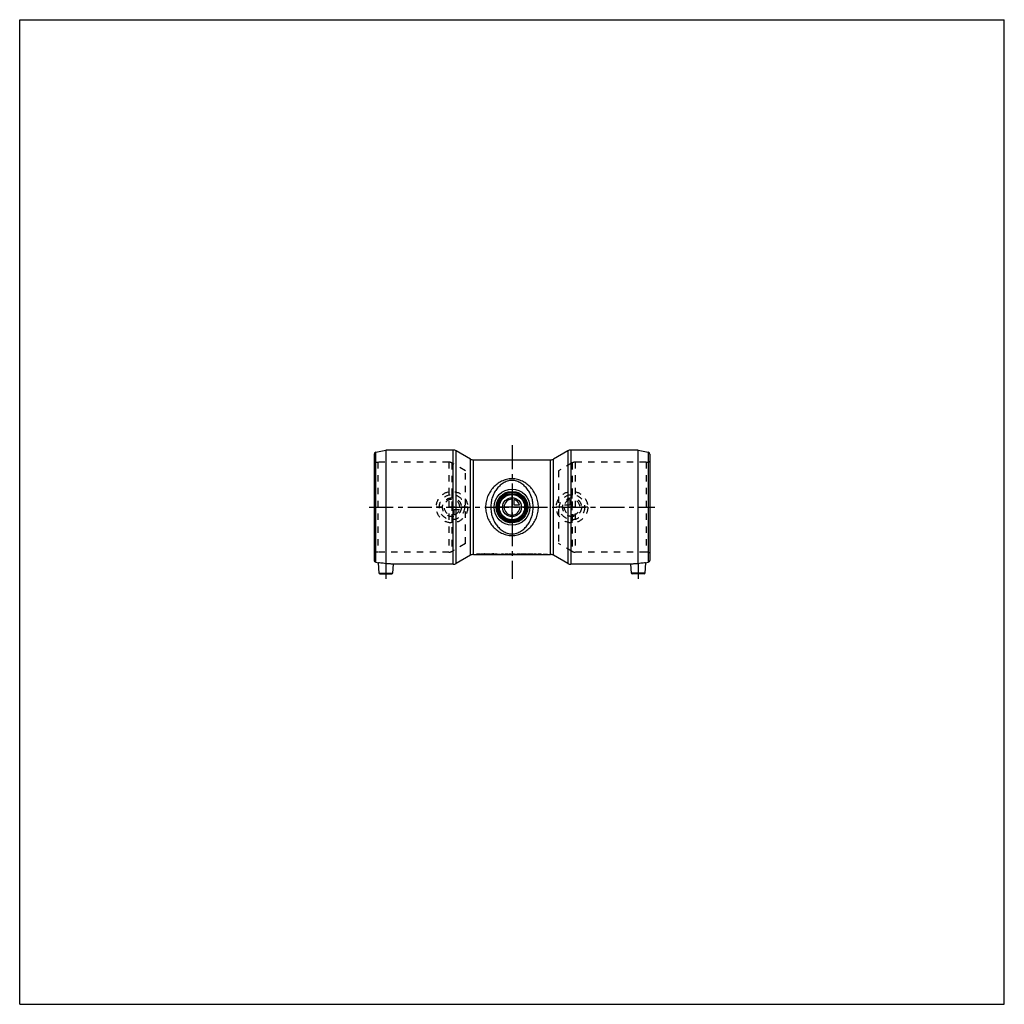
# Model space of a CAD drawing. Header units: millimetres. Extents: x 0 to 1000, y 0 to 1000.
import ezdxf

# ---------------------------------------------------------------- set-up
doc = ezdxf.new("R2010")
doc.units = ezdxf.units.MM
doc.header["$LTSCALE"] = 65.185185
doc.linetypes.add('CENTER', pattern=[0.6, 0.375, -0.075, 0.075, -0.075])
doc.linetypes.add('HIDDEN', pattern=[0.2, 0.1, -0.1])
doc.layers.get('0').update_dxf_attribs({"linetype": 'CONTINUOUS'})
for name, color, linetype in [('ACHSEN_S', 7, 'CONTINUOUS'), ('KOERPER', 7, 'CONTINUOUS'), ('KONST.EL_MIT_GEO', 7, 'CONTINUOUS'), ('KONSTR_EL', 7, 'CONTINUOUS'), ('KURVEN', 7, 'CONTINUOUS')]:
    doc.layers.add(name, color=color, linetype=linetype)

msp = doc.modelspace()

# ---------------------------------------------------------------- linework, layer by layer
at = {"color": 7, "linetype": 'Continuous'}
for p, q in [((0, 0), (0, 1000)), ((0, 1000), (1000, 1000)), ((1000, 0), (1000, 1000)), ((0, 0), (1000, 0))]:
    msp.add_line(p, q, dxfattribs=at)
at = {"layer": 'ACHSEN_S', "color": 40, "linetype": 'CENTER'}
for p, q in [((500, 567.9), (500, 432.1)), ((355, 504.9), (645, 504.9))]:
    msp.add_line(p, q, dxfattribs=at)
at = {"layer": 'KOERPER', "color": 7, "linetype": 'Continuous'}
for p, q in [((556.6, 562.1), (542.2, 553.8)), ((628, 562.9), (559.6, 562.9)), ((372, 504.9), (372, 447.4)), ((628, 447.4), (628, 504.9)), ((524.9, 456.8), (527.7, 456.8)), ((556.6, 447.7), (542.2, 456)), ((620.5, 446.9), (559.6, 446.9))]:
    msp.add_line(p, q, dxfattribs=at)
at = {"layer": 'KOERPER', "color": 8, "linetype": 'HIDDEN'}
for p, q in [((452.7, 467.9), (452.7, 541.9)), ((547.3, 541.9), (547.3, 467.9)), ((533.1, 456.8), (534.5, 456.8))]:
    msp.add_line(p, q, dxfattribs=at)
at = {"layer": 'KOERPER', "color": 40, "linetype": 'CENTER'}
for p, q in [((372, 447.4), (372, 432.1)), ((628, 447.4), (628, 432.1))]:
    msp.add_line(p, q, dxfattribs=at)
at = {"layer": 'KOERPER', "color": 7, "linetype": 'Continuous'}
for radius in [16, 15.1]:
    msp.add_circle((500, 504.9), radius, dxfattribs=at)
for centre, radius, start, end in [((371.9, 388.9), 58.5, 82.5606, 89.9435), ((628, 389.5), 57.9, 90.0171, 97.4788)]:
    msp.add_arc(centre, radius, start, end, dxfattribs=at)
at = {"layer": 'KOERPER', "color": 8, "linetype": 'HIDDEN'}
for centre, radius, start, end in [((372, 389.5), 57.9, 82.5212, 89.9829), ((628.1, 388.9), 58.5, 90.0565, 97.4394)]:
    msp.add_arc(centre, radius, start, end, dxfattribs=at)
at = {"layer": 'KOERPER', "color": 7, "linetype": 'Continuous'}
for points, knots in [([(372, 447.4), (370.2, 447.8), (367.7, 448.1), (365.2, 448.3), (364.4, 448.4)], [0, 0, 0, 0, 0.70622, 1, 1, 1, 1]), ([(635.6, 448.4), (634.8, 448.3), (632.3, 448.1), (629.8, 447.8), (628, 447.4)], [0, 0, 0, 0, 0.29379, 1, 1, 1, 1])]:
    msp.add_open_spline(points, degree=3, knots=knots, dxfattribs=at)
at = {"layer": 'KONST.EL_MIT_GEO', "color": 7, "linetype": 'Continuous'}
for radius in [18.2, 14, 13]:
    msp.add_circle((500, 504.9), radius, dxfattribs=at)
at = {"layer": 'KONST.EL_MIT_GEO', "color": 8, "linetype": 'HIDDEN'}
msp.add_circle((500, 504.9), 16, dxfattribs=at)
at = {"layer": 'KONST.EL_MIT_GEO', "color": 7, "linetype": 'Continuous'}
for points, knots in [([(526.8, 504.9), (526.8, 506.8), (526.5, 510.5), (524.9, 515.8), (522.4, 520.6), (519.1, 524.9), (515.2, 528.5), (510.7, 531.4), (505.5, 533.3), (500, 534), (494.5, 533.3), (489.3, 531.4), (484.8, 528.5), (480.9, 524.9), (477.6, 520.6), (475.1, 515.8), (473.5, 510.5), (473.2, 506.8), (473.2, 504.9)], [0, 0, 0, 0, 0.0642, 0.12766, 0.19001, 0.25137, 0.31227, 0.37354, 0.43606, 0.5, 0.56394, 0.62646, 0.68773, 0.74863, 0.80999, 0.87234, 0.9358, 1, 1, 1, 1]), ([(521.5, 504.9), (521.5, 506.6), (521.3, 509.9), (520.1, 514.6), (518.3, 519), (515.9, 523), (512.8, 526.5), (509.2, 529.4), (505.6, 531.1), (502.5, 531.9), (500, 532.1), (497.5, 531.9), (494.4, 531.1), (490.8, 529.4), (487.2, 526.5), (484.1, 523), (481.7, 519), (479.9, 514.6), (478.7, 509.9), (478.5, 506.6), (478.5, 504.9)], [0, 0, 0, 0, 0.06528, 0.12941, 0.19184, 0.2527, 0.31272, 0.37303, 0.43517, 0.46734, 0.5, 0.53266, 0.56483, 0.62696, 0.68728, 0.7473, 0.80816, 0.87059, 0.93472, 1, 1, 1, 1]), ([(473.2, 504.9), (473.2, 503.1), (473.5, 499.3), (475.1, 494), (477.6, 489.2), (480.9, 484.9), (484.8, 481.3), (489.3, 478.5), (494.5, 476.5), (500, 475.8), (505.5, 476.5), (510.7, 478.5), (515.2, 481.3), (519.1, 484.9), (522.4, 489.2), (524.9, 494), (526.5, 499.3), (526.8, 503.1), (526.8, 504.9)], [0, 0, 0, 0, 0.0642, 0.12766, 0.19001, 0.25137, 0.31227, 0.37354, 0.43606, 0.5, 0.56394, 0.62646, 0.68773, 0.74863, 0.80999, 0.87234, 0.9358, 1, 1, 1, 1]), ([(478.5, 504.9), (478.5, 503.3), (478.7, 500), (479.9, 495.2), (481.7, 490.8), (484.1, 486.8), (487.2, 483.3), (490.8, 480.4), (494.4, 478.7), (497.5, 477.9), (500, 477.7), (502.5, 477.9), (505.6, 478.7), (509.2, 480.4), (512.8, 483.3), (515.9, 486.8), (518.3, 490.8), (520.1, 495.2), (521.3, 500), (521.5, 503.3), (521.5, 504.9)], [0, 0, 0, 0, 0.06528, 0.12941, 0.19184, 0.2527, 0.31272, 0.37304, 0.43517, 0.46734, 0.5, 0.53266, 0.56483, 0.62696, 0.68728, 0.7473, 0.80816, 0.87059, 0.93472, 1, 1, 1, 1])]:
    msp.add_open_spline(points, degree=3, knots=knots, dxfattribs=at)
at = {"layer": 'KONSTR_EL', "color": 7, "linetype": 'Continuous'}
for p, q in [((361.6, 560.9), (372, 562.9)), ((361.6, 448.9), (361.6, 560.9)), ((372, 562.9), (372, 504.9)), ((440.4, 562.9), (372, 562.9)), ((440.4, 446.9), (440.4, 562.9)), ((443.4, 447.7), (443.4, 562.1)), ((457.8, 553.8), (443.4, 562.1)), ((556.6, 562.1), (556.6, 447.7)), ((559.6, 562.9), (559.6, 446.9)), ((628, 562.9), (638.4, 560.9)), ((628, 504.9), (628, 562.9)), ((638.4, 560.9), (638.4, 448.9)), ((360, 558.9), (360, 450.9)), ((457.8, 456), (457.8, 553.8)), ((460.8, 456.8), (460.8, 553)), ((460.8, 553), (539.2, 553)), ((539.2, 456.8), (539.2, 553)), ((542.2, 456), (542.2, 553.8)), ((640, 558.9), (640, 450.9)), ((457.8, 456), (443.4, 447.7)), ((460.8, 456.8), (472.4, 456.8)), ((473, 456.8), (473, 456.7)), ((473.6, 456.8), (483, 456.8)), ((483, 456.8), (488.4, 456.8)), ((483, 456.8), (483, 456.7)), ((483, 456.7), (488.4, 456.7)), ((488.4, 456.8), (489.4, 456.8)), ((488.4, 456.8), (488.4, 456.7)), ((489.4, 456.8), (492, 456.8)), ((489.4, 456.8), (489.4, 456.7)), ((489.4, 456.7), (492, 456.7)), ((492, 456.8), (492, 456.7)), ((493.8, 456.8), (497, 456.8)), ((494.8, 456.8), (494.8, 456.8)), ((497, 456.8), (499.1, 456.8)), ((497, 456.8), (497, 456.7)), ((497, 456.7), (499.1, 456.7)), ((499.1, 456.8), (502.8, 456.8)), ((499.1, 456.8), (499.1, 456.7)), ((503, 456.8), (504.9, 456.8)), ((503, 456.8), (503, 456.7)), ((503, 456.7), (504.9, 456.7)), ((504.9, 456.8), (504.9, 456.7)), ((505.1, 456.8), (508.8, 456.8)), ((508.8, 456.8), (510.9, 456.8)), ((508.8, 456.8), (508.8, 456.7)), ((508.8, 456.7), (510.9, 456.7)), ((510.9, 456.8), (515.6, 456.8)), ((510.9, 456.8), (510.9, 456.7)), ((515.6, 456.8), (521.4, 456.8)), ((515.6, 456.8), (515.6, 456.7)), ((515.6, 456.7), (521.4, 456.7)), ((521.4, 456.8), (522.4, 456.8)), ((521.4, 456.8), (521.4, 456.7)), ((522.4, 456.8), (524.5, 456.8)), ((522.4, 456.8), (522.4, 456.7)), ((522.4, 456.7), (524.5, 456.7)), ((524.5, 456.8), (524.5, 456.7)), ((527.7, 456.8), (529.7, 456.8)), ((527.7, 456.8), (527.7, 456.7)), ((527.7, 456.7), (529.7, 456.7)), ((529.7, 456.8), (532.2, 456.8)), ((529.7, 456.8), (529.7, 456.7)), ((531.6, 456.8), (531.6, 456.7)), ((531.6, 456.7), (531.6, 456.7)), ((532.2, 456.7), (532.2, 456.7)), ((535.4, 456.8), (539.2, 456.8)), ((536, 456.8), (536, 456.7)), ((361.6, 448.9), (364.4, 448.4)), ((365, 438), (364.4, 448.4)), ((379, 438), (379.5, 446.9)), ((440.4, 446.9), (379.5, 446.9)), ((620.5, 446.9), (621, 438)), ((635.6, 448.4), (635, 438)), ((635.6, 448.4), (638.4, 448.9)), ((365, 438), (379, 438)), ((365.9, 437.1), (378.1, 437.1)), ((635, 438), (621, 438)), ((634.1, 437.1), (621.9, 437.1))]:
    msp.add_line(p, q, dxfattribs=at)
at = {"layer": 'KONSTR_EL', "color": 8, "linetype": 'HIDDEN'}
for p, q in [((363.9, 550.6), (363.9, 459.2)), ((436, 550.6), (363.9, 550.6)), ((436, 550.6), (436, 459.2)), ((636.1, 550.6), (564, 550.6)), ((564, 550.6), (564, 459.2)), ((636.1, 550.6), (636.1, 459.2)), ((439, 549.8), (439, 460)), ((452.7, 541.9), (439, 549.8)), ((561, 549.8), (547.3, 541.9)), ((561, 549.8), (561, 460)), ((452.7, 467.9), (439, 460)), ((561, 460), (547.3, 467.9)), ((436, 459.2), (363.9, 459.2)), ((464, 457.5), (468, 457.5)), ((464, 457.5), (464, 457.4)), ((464, 457.4), (468, 457.4)), ((466.9, 457.4), (468, 457.4)), ((466.9, 457.4), (466.9, 457.3)), ((466.9, 457.3), (468, 457.3)), ((468, 457.3), (468, 457.5)), ((468.7, 457.5), (469.6, 457.5)), ((468.7, 457.1), (468.7, 457.5)), ((468.7, 457.4), (469.6, 457.4)), ((468.7, 457.2), (470.2, 457.2)), ((468.7, 457.1), (470.2, 457.1)), ((469.6, 457.2), (469.6, 457.5)), ((469.6, 457.4), (470.2, 457.4)), ((469.6, 457.3), (470.2, 457.3)), ((469.6, 457.3), (470.2, 457.3)), ((469.6, 457.3), (470.2, 457.3)), ((469.6, 457.2), (470.2, 457.2)), ((469.6, 457.2), (470.2, 457.2)), ((470.2, 457.2), (470.2, 457.4)), ((470.2, 457.1), (470.2, 457.3)), ((470.5, 457.5), (471.4, 457.5)), ((470.5, 457.1), (470.5, 457.5)), ((470.5, 457.4), (471.4, 457.4)), ((470.5, 457.2), (471.5, 457.2)), ((470.5, 457.1), (471.5, 457.1)), ((471.4, 457.2), (471.4, 457.5)), ((471.4, 457.3), (471.4, 457.3)), ((471.4, 457.3), (471.4, 457.2)), ((471.4, 457.2), (471.4, 457.2)), ((471.5, 457.2), (471.5, 457.1)), ((471.6, 457.3), (471.6, 457.2)), ((471.6, 457.3), (471.6, 457.2)), ((471.7, 457.3), (471.7, 457.2)), ((471.8, 457.5), (472.7, 457.5)), ((471.8, 457.5), (471.8, 457.4)), ((471.8, 457.4), (472.7, 457.4)), ((472.1, 457.4), (472.1, 457.3)), ((472.3, 457.2), (472.3, 457.1)), ((472.4, 456.7), (473.6, 456.7)), ((472.5, 457.3), (472.5, 457.2)), ((472.6, 457.3), (472.6, 457.2)), ((472.7, 457.5), (472.7, 457.4)), ((472.9, 457.5), (473.8, 457.5)), ((472.9, 457.1), (472.9, 457.5)), ((472.9, 457.4), (473.8, 457.4)), ((472.9, 457.2), (473.8, 457.2)), ((472.9, 457.1), (473.8, 457.1)), ((473, 456.8), (473, 456.8)), ((473.8, 457.1), (473.8, 457.5)), ((473.9, 457.5), (474.8, 457.5)), ((473.9, 457.5), (473.9, 457.4)), ((473.9, 457.4), (474.8, 457.4)), ((474.6, 457.2), (475.6, 457.2)), ((474.6, 457.2), (474.6, 457.1)), ((474.6, 457.1), (475.6, 457.1)), ((474.8, 457.5), (474.8, 457.4)), ((474.9, 457.5), (475.4, 457.5)), ((474.9, 457.5), (474.9, 457.4)), ((474.9, 457.4), (475.4, 457.4)), ((475, 457.4), (475.3, 457.4)), ((475, 457.4), (475, 457.3)), ((475, 457.3), (475.3, 457.3)), ((475.1, 457.3), (475.1, 457.2)), ((475.3, 457.4), (475.3, 457.3)), ((475.4, 457.5), (475.4, 457.4)), ((475.5, 457.5), (476.3, 457.5)), ((475.5, 457.5), (475.5, 457.4)), ((475.5, 457.4), (476.3, 457.4)), ((475.6, 457.2), (475.6, 457.1)), ((476.3, 457.5), (476.3, 457.4)), ((476.3, 457.3), (476.8, 457.3)), ((476.3, 457.1), (476.3, 457.3)), ((476.3, 457.2), (476.8, 457.2)), ((476.3, 457.2), (478.2, 457.2)), ((476.3, 457.1), (478.2, 457.1)), ((476.8, 457.5), (477.7, 457.5)), ((476.8, 457.2), (476.8, 457.5)), ((476.8, 457.4), (477.7, 457.4)), ((477.4, 457.1), (479.2, 457.1)), ((477.4, 457.1), (477.4, 457)), ((477.4, 457), (479.2, 457)), ((477.7, 457.2), (477.7, 457.5)), ((477.7, 457.3), (478.2, 457.3)), ((477.7, 457.2), (478.2, 457.2)), ((478.2, 457.1), (478.2, 457.3)), ((478.4, 457.5), (480, 457.5)), ((478.4, 457.1), (478.4, 457.5)), ((478.4, 457.4), (480, 457.4)), ((478.4, 457.2), (480, 457.2)), ((478.4, 457.1), (480, 457.1)), ((479.2, 457.1), (479.2, 457)), ((479.3, 457.4), (479.9, 457.4)), ((479.3, 457.4), (480, 457.4)), ((479.3, 457.2), (479.3, 457.4)), ((479.3, 457.3), (480, 457.3)), ((479.3, 457.3), (479.9, 457.3)), ((479.3, 457.3), (479.9, 457.3)), ((479.3, 457.3), (480, 457.3)), ((479.3, 457.2), (480, 457.2)), ((479.3, 457.2), (479.9, 457.2)), ((479.9, 457.2), (479.9, 457.4)), ((480, 457.3), (480, 457.5)), ((480, 457.1), (480, 457.3)), ((480.2, 457.3), (480.2, 457.3)), ((480.3, 457.4), (480.3, 457.3)), ((480.5, 457.2), (480.5, 457.1)), ((480.6, 457.5), (480.6, 457.4)), ((481, 457.5), (481, 457.4)), ((481.1, 457.4), (481.1, 457.3)), ((481.2, 457.4), (481.2, 457.3)), ((481.2, 457.3), (481.2, 457.2)), ((481.4, 457.6), (481.4, 457.5)), ((481.4, 457.2), (481.4, 457.1)), ((481.6, 457.4), (481.6, 457.4)), ((481.6, 457.3), (481.6, 457.2)), ((481.7, 457.5), (481.7, 457.4)), ((481.7, 457.2), (481.7, 457.1)), ((481.8, 457.4), (481.8, 457.3)), ((481.8, 457.3), (481.8, 457.2)), ((481.9, 457.3), (481.9, 457.5)), ((481.9, 457.1), (481.9, 457.3)), ((483, 457.5), (485, 457.5)), ((483, 456.8), (483, 457.5)), ((483, 457.4), (485, 457.4)), ((483, 456.7), (488.4, 456.7)), ((483, 456.7), (483, 456.7)), ((485, 457), (485, 457.5)), ((485, 457.1), (488.1, 457.1)), ((485, 457), (488.1, 457)), ((485, 456.9), (488.1, 456.9)), ((485, 456.7), (485, 456.9)), ((485, 456.8), (488.1, 456.8)), ((485, 456.8), (488.4, 456.8)), ((485, 456.7), (488.4, 456.7)), ((488.1, 456.8), (488.1, 457.1)), ((488.4, 456.8), (488.4, 456.8)), ((488.4, 456.7), (488.4, 456.7)), ((489.4, 457.5), (491.5, 457.5)), ((489.4, 456.8), (489.4, 457.5)), ((489.4, 457.4), (491.5, 457.4)), ((489.4, 456.7), (493.8, 456.7)), ((489.4, 456.7), (489.4, 456.7)), ((491.5, 457), (491.5, 457.5)), ((491.5, 457.1), (492.1, 457.1)), ((491.5, 457), (492.1, 457)), ((491.5, 456.9), (492, 456.9)), ((491.5, 456.7), (491.5, 456.9)), ((491.5, 456.8), (492, 456.8)), ((491.5, 456.8), (492, 456.8)), ((491.5, 456.7), (492, 456.7)), ((492, 456.9), (492, 456.8)), ((492.1, 457.1), (492.1, 457)), ((492.7, 456.9), (492.7, 456.8)), ((493.8, 457.5), (496, 457.5)), ((493.8, 457.5), (493.8, 457.4)), ((493.8, 457.4), (496, 457.4)), ((494, 457), (494, 456.9)), ((494.8, 456.9), (494.8, 456.8)), ((496, 457.5), (496, 457.4)), ((497, 457.5), (499.1, 457.5)), ((497, 456.8), (497, 457.5)), ((497, 457.4), (499.1, 457.4)), ((497, 456.7), (499.1, 456.7)), ((497, 456.7), (497, 456.7)), ((499.1, 456.8), (499.1, 457.5)), ((499.1, 456.7), (499.1, 456.7)), ((500.1, 457.5), (502.2, 457.5)), ((500.1, 457.5), (500.1, 457.4)), ((500.1, 457.4), (502.2, 457.4)), ((502.2, 457.5), (502.2, 457.4)), ((502.7, 457.3), (505.2, 457.3)), ((502.7, 457.3), (502.7, 457.2)), ((502.7, 457.2), (505.2, 457.2)), ((502.8, 456.7), (505.1, 456.7)), ((503.4, 457.1), (504.6, 457.1)), ((503.4, 457.1), (503.4, 457)), ((503.4, 457), (504.6, 457)), ((504, 456.9), (504, 456.8)), ((504.6, 457.1), (504.6, 457)), ((505.2, 457.3), (505.2, 457.2)), ((505.7, 457.5), (507.8, 457.5)), ((505.7, 457.5), (505.7, 457.4)), ((505.7, 457.4), (507.8, 457.4)), ((507.8, 457.5), (507.8, 457.4)), ((508.8, 457.5), (514.6, 457.5)), ((508.8, 456.8), (508.8, 457.5)), ((508.8, 457.4), (514.6, 457.4)), ((508.8, 456.7), (510.9, 456.7)), ((508.8, 456.7), (508.8, 456.7)), ((510.9, 457.2), (514.6, 457.2)), ((510.9, 456.8), (510.9, 457.2)), ((510.9, 457.1), (514.6, 457.1)), ((510.9, 456.7), (510.9, 456.7)), ((514.6, 457.1), (514.6, 457.5)), ((515.6, 457.5), (521.4, 457.5)), ((515.6, 456.8), (515.6, 457.5)), ((515.6, 457.4), (521.4, 457.4)), ((515.6, 456.7), (521.4, 456.7)), ((515.6, 456.7), (515.6, 456.7)), ((517.7, 457.2), (521.4, 457.2)), ((517.7, 457), (517.7, 457.2)), ((517.7, 457.1), (521.1, 457.1)), ((517.7, 457.1), (521.4, 457.1)), ((517.7, 457), (521.1, 457)), ((517.7, 456.9), (521.1, 456.9)), ((517.7, 456.7), (517.7, 456.9)), ((517.7, 456.8), (521.1, 456.8)), ((517.7, 456.8), (521.4, 456.8)), ((517.7, 456.7), (521.4, 456.7)), ((521.1, 456.8), (521.1, 457.1)), ((521.4, 457.1), (521.4, 457.5)), ((521.4, 456.8), (521.4, 456.8)), ((521.4, 456.7), (521.4, 456.7)), ((522.4, 457.5), (524.5, 457.5)), ((522.4, 456.8), (522.4, 457.5)), ((522.4, 457.4), (524.5, 457.4)), ((522.4, 456.7), (524.9, 456.7)), ((522.4, 456.7), (522.4, 456.7)), ((524.5, 456.8), (524.5, 457.5)), ((527.7, 457.5), (529.7, 457.5)), ((527.7, 457.5), (527.7, 457.4)), ((527.7, 457.4), (529.7, 457.4)), ((527.7, 456.8), (527.7, 457)), ((527.7, 456.7), (529.7, 456.7)), ((527.7, 456.7), (527.7, 456.7)), ((529.7, 456.8), (529.7, 457.5)), ((529.7, 456.7), (529.7, 456.7)), ((531.6, 456.8), (531.6, 456.8)), ((532.1, 456.8), (532.1, 456.7)), ((532.1, 456.7), (532.1, 456.7)), ((532.2, 456.7), (535.3, 456.7)), ((533.1, 456.8), (534.5, 456.8)), ((533.3, 456.9), (533.6, 456.9)), ((533.3, 456.7), (533.3, 456.9)), ((533.3, 456.8), (533.6, 456.8)), ((533.6, 456.7), (533.6, 456.9)), ((533.6, 456.8), (533.8, 456.8)), ((533.6, 456.8), (533.8, 456.8)), ((533.6, 456.8), (533.8, 456.8)), ((533.6, 456.7), (533.8, 456.7)), ((533.6, 456.7), (533.8, 456.7)), ((533.6, 456.7), (533.8, 456.7)), ((533.8, 456.8), (533.8, 456.7)), ((534, 456.9), (534.4, 456.9)), ((534, 456.9), (534, 456.8)), ((534, 456.8), (534.4, 456.8)), ((534, 456.8), (534, 456.7)), ((534.1, 456.8), (534.1, 456.7)), ((534.3, 456.8), (534.3, 456.7)), ((534.4, 456.8), (534.3, 456.8)), ((534.3, 456.8), (534.3, 456.8)), ((534.4, 456.9), (534.4, 456.8)), ((535.5, 456.8), (535.5, 456.7)), ((536, 456.8), (536, 456.8)), ((636.1, 459.2), (564, 459.2))]:
    msp.add_line(p, q, dxfattribs=at)
at = {"layer": 'KONSTR_EL', "color": 7, "linetype": 'Continuous'}
for centre, radius, start, end in [((362, 558.9), 2, 101, 180), ((440.4, 556.9), 6, 60, 90), ((559.6, 556.9), 6, 90, 120), ((638, 558.9), 2, 0, 79), ((460.8, 559), 6, 240, 270), ((539.2, 559), 6, 270, 300), ((362, 450.9), 2, 180, 259), ((460.8, 450.8), 6, 90, 120), ((533.8, 289.9), 167, 89.8043, 90.1959), ((533.8, 288.8), 167.9, 89.8501, 90.1501), ((535.3, 496.9), 40.2, 269.996, 270.1323), ((539.2, 450.8), 6, 60, 90), ((638, 450.9), 2, 281, 360), ((440.4, 452.9), 6, 270, 300), ((559.6, 452.9), 6, 240, 270), ((365.9, 438.1), 1, 183, 270), ((378.1, 438.1), 1, 270, 357), ((621.9, 438.1), 1, 183, 270), ((634.1, 438.1), 1, 270, 357)]:
    msp.add_arc(centre, radius, start, end, dxfattribs=at)
at = {"layer": 'KONSTR_EL', "color": 8, "linetype": 'HIDDEN'}
for centre, radius, start, end in [((363.9, 560.6), 10, 247.2943, 270), ((436, 544.6), 6, 60, 90), ((564, 544.6), 6, 90, 120), ((636.1, 560.6), 10, 270, 292.7057), ((363.9, 449.2), 10, 90, 112.7057), ((436, 465.2), 6, 270, 300), ((481.4, 449.3), 8.22, 88.2542, 89.9352), ((481.4, 449.2), 8.22, 88.2542, 89.9352), ((481.4, 473.3), 16.1, 270.0097, 270.952), ((481.4, 473.2), 16.1, 270.0097, 270.9528), ((481.6, 452.8), 4.64, 87.8834, 90.0381), ((481.6, 452.7), 4.64, 87.8831, 90.0382), ((481.6, 462.4), 5.19, 270.0705, 271.802), ((481.6, 462.3), 5.19, 270.0705, 271.8031), ((481.4, 474.1), 17, 270.9295, 271.796), ((481.4, 474), 16.9, 270.9302, 271.7975), ((481.6, 463.7), 6.45, 271.7055, 273.1662), ((481.6, 463.6), 6.44, 271.7065, 273.1679), ((533.8, 432.5), 24.3, 89.7437, 91.2942), ((533.8, 451.8), 4.91, 89.0499, 90.0397), ((533.8, 507.1), 50.4, 269.9935, 270.2817), ((533.8, 432.2), 24.6, 89.6082, 89.7457), ((533.8, 432.8), 24, 88.9656, 89.6108), ((533.8, 433.6), 23.3, 88.7912, 88.9632), ((534.6, 449.7), 7.05, 84.934, 85.943), ((534.8, 452), 4.78, 84.2964, 84.9286), ((564, 465.2), 6, 240, 270), ((636.1, 449.2), 10, 67.2943, 90)]:
    msp.add_arc(centre, radius, start, end, dxfattribs=at)
for centre, major_axis, ratio, start_param, end_param in [((464, 504.9), (36.8, -36.8), 0.8391, -0.87266, -0.69813), ((464, 504.9), (36.9, -36.9), 0.8391, -0.87266, -0.76194), ((465.8, 504.9), (36.8, -36.8), 0.8391, -0.84936, -0.72193), ((465.8, 504.9), (36.9, -36.9), 0.8391, -0.84941, -0.72225), ((471.8, 504.9), (4.4, 48.1), 0.42158, -2.94777, -2.92865), ((471.8, 504.9), (4.4, 48.2), 0.42158, -2.94773, -2.92865), ((472.7, 504.9), (7.4, 47.9), 0.57312, -2.9009, -2.87899), ((472.7, 504.9), (7.4, 48), 0.57312, -2.90085, -2.87899), ((480.2, 504.9), (36.8, 36.8), 0.8391, -2.41966, -2.32665), ((480.2, 504.9), (36.9, 36.9), 0.8391, -2.41935, -2.32653), ((482, 504.9), (36.8, 36.8), 0.8391, -2.44346, -2.32665), ((473.9, 504.9), (-2.6, 48.1), 0.28488, -3.33175, -3.28231), ((473.9, 504.9), (-2.6, 48.2), 0.28488, -3.33175, -3.28241), ((474.8, 504.9), (-1.7, 48.1), 0.18771, -3.32257, -3.3153), ((474.8, 504.9), (-1.7, 48.2), 0.18771, -3.32257, -3.31531), ((474.8, 504.9), (-1.7, 48.1), 0.1925, -3.30566, -3.28734), ((474.8, 504.9), (-1.7, 48.2), 0.1925, -3.30569, -3.28741), ((475.5, 504.9), (1.7, 48.1), 0.1973, -2.99549, -2.97717), ((475.5, 504.9), (1.7, 48.2), 0.1973, -2.99542, -2.97714), ((475.5, 504.9), (1.7, 48.1), 0.18771, -2.96789, -2.96061), ((475.5, 504.9), (1.7, 48.2), 0.18771, -2.96787, -2.96061), ((476.3, 504.9), (2.6, 48.1), 0.284, -3.00098, -2.95155), ((476.3, 504.9), (2.6, 48.2), 0.284, -3.00088, -2.95155), ((482, 504.9), (36.9, 36.9), 0.8391, -2.37908, -2.32653), ((493.8, 504.9), (4.9, 48), 0.45545, -2.9929, -2.92046), ((493.8, 504.9), (4.9, 48.1), 0.45545, -2.99275, -2.92046), ((496, 504.9), (4.9, 48), 0.45545, -3.01052, -2.92046), ((496, 504.9), (4.9, 48.1), 0.45545, -3.01033, -2.92046), ((500.1, 504.9), (-3, 48.1), 0.31885, -3.33616, -3.16162), ((500.1, 504.9), (-3, 48.2), 0.31885, -3.33616, -3.22544), ((502.2, 504.9), (-3, 48.1), 0.31885, -3.33616, -3.30614), ((502.2, 504.9), (-3, 48.2), 0.31885, -3.33616, -3.30621), ((502.2, 504.9), (-3, 48.1), 0.31885, -3.26372, -3.22564), ((502.2, 504.9), (-3, 48.2), 0.31885, -3.26387, -3.22587), ((505.7, 504.9), (3, 48.1), 0.31885, -3.05755, -3.01946), ((505.7, 504.9), (3, 48.2), 0.31885, -3.05732, -3.01931), ((507.8, 504.9), (3, 48.1), 0.31885, 3.16162, 3.33616), ((505.7, 504.9), (3, 48.1), 0.31885, -2.97704, -2.94703), ((505.7, 504.9), (3, 48.2), 0.31885, -2.97698, -2.94703), ((507.8, 504.9), (3, 48.2), 0.31885, 3.22544, 3.33616), ((527.7, 504.9), (8.3, 47.8), 0.60406, -2.97048, -2.86311), ((527.7, 504.9), (8.3, 47.9), 0.60406, -2.97026, -2.86311), ((530.1, 504.9), (8.3, 47.8), 0.60406, 3.24554, 3.34004), ((530.1, 504.9), (8.3, 47.9), 0.60406, 3.30988, 3.34021), ((535.3, 504.9), (1.9, 48.1), 0.21799, -3.09637, -3.07502), ((535.3, 504.9), (1.9, 48.2), 0.21799, -3.09608, -3.07477), ((535.6, 504.9), (1.9, 48.1), 0.21799, -3.09879, -3.07502), ((535.6, 504.9), (1.9, 48.2), 0.21799, 3.18469, 3.20841)]:
    msp.add_ellipse(centre, major_axis=major_axis, ratio=ratio, start_param=start_param, end_param=end_param, dxfattribs=at)
at = {"layer": 'KONSTR_EL', "color": 7, "linetype": 'Continuous'}
for centre, major_axis, ratio, start_param, end_param in [((464, 504.9), (36.9, -36.9), 0.8391, 5.52125, 5.59835), ((464, 504.9), (36.8, -36.8), 0.8391, -0.69813, -0.68445), ((482, 504.9), (36.8, 36.8), 0.8391, -2.45715, -2.44346), ((482, 504.9), (36.9, 36.9), 0.8391, -2.45675, -2.37908), ((500.1, 504.9), (-3, 48.2), 0.31885, 3.05774, 3.13485), ((500.1, 504.9), (-3, 48.1), 0.31885, -3.16162, -3.14794), ((507.8, 504.9), (3, 48.2), 0.31885, -3.13485, -3.05774), ((507.8, 504.9), (3, 48.1), 0.31885, -3.13525, -3.12156), ((530.1, 504.9), (8.3, 47.8), 0.60406, -3.05133, -3.03764), ((530.1, 504.9), (8.3, 47.9), 0.60406, -3.05094, -2.97331)]:
    msp.add_ellipse(centre, major_axis=major_axis, ratio=ratio, start_param=start_param, end_param=end_param, dxfattribs=at)
at = {"layer": 'KONSTR_EL', "color": 8, "linetype": 'HIDDEN'}
for points, knots in [([(471.6, 457.3), (471.6, 457.3), (471.5, 457.3), (471.5, 457.3), (471.4, 457.3)], [0, 0, 0, 0, 0.22096, 1, 1, 1, 1]), ([(471.4, 457.3), (471.4, 457.3), (471.5, 457.3), (471.6, 457.3), (471.6, 457.3)], [0, 0, 0, 0, 0.26291, 1, 1, 1, 1]), ([(471.6, 457.2), (471.6, 457.2), (471.5, 457.2), (471.5, 457.2), (471.4, 457.2)], [0, 0, 0, 0, 0.22099, 1, 1, 1, 1]), ([(471.4, 457.2), (471.4, 457.2), (471.5, 457.2), (471.6, 457.2), (471.6, 457.2)], [0, 0, 0, 0, 0.26291, 1, 1, 1, 1]), ([(471.5, 457.2), (471.6, 457.2), (471.8, 457.2), (472.1, 457.2), (472.3, 457.2)], [0, 0, 0, 0, 0.26049, 1, 1, 1, 1]), ([(471.5, 457.1), (471.6, 457.1), (471.8, 457.1), (472.1, 457.1), (472.3, 457.1)], [0, 0, 0, 0, 0.26049, 1, 1, 1, 1]), ([(471.7, 457.3), (471.7, 457.3), (471.7, 457.3), (471.6, 457.3), (471.6, 457.3)], [0, 0, 0, 0, 0.26633, 1, 1, 1, 1]), ([(471.6, 457.3), (471.6, 457.3), (471.7, 457.3), (471.7, 457.3), (471.7, 457.3)], [0, 0, 0, 0, 0.73715, 1, 1, 1, 1]), ([(471.7, 457.2), (471.7, 457.2), (471.7, 457.2), (471.6, 457.2), (471.6, 457.2)], [0, 0, 0, 0, 0.26634, 1, 1, 1, 1]), ([(471.6, 457.2), (471.6, 457.2), (471.7, 457.2), (471.7, 457.2), (471.7, 457.2)], [0, 0, 0, 0, 0.73711, 1, 1, 1, 1]), ([(472.5, 457.3), (472.4, 457.3), (472.3, 457.4), (472.2, 457.4), (472.1, 457.4)], [0, 0, 0, 0, 0.21747, 1, 1, 1, 1]), ([(472.5, 457.2), (472.4, 457.2), (472.3, 457.3), (472.2, 457.3), (472.1, 457.3)], [0, 0, 0, 0, 0.21747, 1, 1, 1, 1]), ([(472.3, 457.2), (472.3, 457.2), (472.4, 457.2), (472.5, 457.2), (472.6, 457.3), (472.6, 457.3), (472.6, 457.3)], [0, 0, 0, 0, 0.39772, 0.71097, 0.90874, 1, 1, 1, 1]), ([(472.3, 457.1), (472.3, 457.1), (472.4, 457.1), (472.5, 457.1), (472.6, 457.2), (472.6, 457.2), (472.6, 457.2)], [0, 0, 0, 0, 0.39771, 0.71095, 0.90871, 1, 1, 1, 1]), ([(472.6, 457.3), (472.6, 457.3), (472.5, 457.3), (472.5, 457.3), (472.5, 457.3)], [0, 0, 0, 0, 0.28989, 1, 1, 1, 1]), ([(472.6, 457.2), (472.6, 457.2), (472.5, 457.2), (472.5, 457.2), (472.5, 457.2)], [0, 0, 0, 0, 0.28992, 1, 1, 1, 1]), ([(480.3, 457.4), (480.2, 457.4), (480.2, 457.4), (480.2, 457.4), (480.2, 457.3)], [0, 0, 0, 0, 0.38447, 1, 1, 1, 1]), ([(480.2, 457.3), (480.2, 457.3), (480.2, 457.3), (480.3, 457.3), (480.4, 457.2), (480.5, 457.2), (480.5, 457.2)], [0, 0, 0, 0, 0.10446, 0.28978, 0.5896, 1, 1, 1, 1]), ([(480.3, 457.3), (480.2, 457.3), (480.2, 457.3), (480.2, 457.3), (480.2, 457.3)], [0, 0, 0, 0, 0.38444, 1, 1, 1, 1]), ([(480.2, 457.3), (480.2, 457.2), (480.2, 457.2), (480.3, 457.2), (480.4, 457.1), (480.5, 457.1), (480.5, 457.1)], [0, 0, 0, 0, 0.10448, 0.28981, 0.58962, 1, 1, 1, 1]), ([(480.6, 457.5), (480.5, 457.5), (480.4, 457.5), (480.3, 457.5), (480.3, 457.4)], [0, 0, 0, 0, 0.57536, 1, 1, 1, 1]), ([(480.6, 457.4), (480.5, 457.4), (480.4, 457.4), (480.3, 457.4), (480.3, 457.3)], [0, 0, 0, 0, 0.57535, 1, 1, 1, 1]), ([(480.5, 457.2), (480.6, 457.2), (480.9, 457.2), (481.2, 457.2), (481.4, 457.2)], [0, 0, 0, 0, 0.21649, 1, 1, 1, 1]), ([(480.5, 457.1), (480.6, 457.1), (480.9, 457.1), (481.2, 457.1), (481.4, 457.1)], [0, 0, 0, 0, 0.21649, 1, 1, 1, 1]), ([(481, 457.5), (480.9, 457.5), (480.8, 457.5), (480.7, 457.5), (480.6, 457.5)], [0, 0, 0, 0, 0.26539, 1, 1, 1, 1]), ([(481, 457.4), (480.9, 457.4), (480.8, 457.4), (480.7, 457.4), (480.6, 457.4)], [0, 0, 0, 0, 0.26539, 1, 1, 1, 1]), ([(481.4, 457.6), (481.4, 457.6), (481.2, 457.6), (481.1, 457.5), (481, 457.5)], [0, 0, 0, 0, 0.25956, 1, 1, 1, 1]), ([(481.4, 457.5), (481.4, 457.5), (481.2, 457.5), (481.1, 457.4), (481, 457.4)], [0, 0, 0, 0, 0.25956, 1, 1, 1, 1]), ([(481.1, 457.4), (481.1, 457.4), (481.1, 457.4), (481.2, 457.4), (481.2, 457.4), (481.2, 457.4)], [0, 0, 0, 0, 0.29048, 0.57183, 1, 1, 1, 1]), ([(481.2, 457.3), (481.2, 457.3), (481.2, 457.3), (481.1, 457.3), (481.1, 457.3), (481.1, 457.4)], [0, 0, 0, 0, 0.43206, 0.71116, 1, 1, 1, 1]), ([(481.2, 457.2), (481.2, 457.2), (481.2, 457.2), (481.1, 457.2), (481.1, 457.2), (481.1, 457.3)], [0, 0, 0, 0, 0.43202, 0.71111, 1, 1, 1, 1]), ([(481.1, 457.3), (481.1, 457.3), (481.1, 457.3), (481.2, 457.3), (481.2, 457.3), (481.2, 457.3)], [0, 0, 0, 0, 0.29052, 0.57185, 1, 1, 1, 1]), ([(481.2, 457.4), (481.2, 457.4), (481.4, 457.4), (481.5, 457.4), (481.6, 457.4)], [0, 0, 0, 0, 0.20455, 1, 1, 1, 1]), ([(481.2, 457.3), (481.2, 457.3), (481.4, 457.3), (481.5, 457.4), (481.6, 457.4)], [0, 0, 0, 0, 0.20455, 1, 1, 1, 1]), ([(481.6, 457.3), (481.6, 457.3), (481.4, 457.3), (481.3, 457.3), (481.2, 457.3)], [0, 0, 0, 0, 0.27907, 1, 1, 1, 1]), ([(481.6, 457.2), (481.6, 457.2), (481.4, 457.2), (481.3, 457.2), (481.2, 457.2)], [0, 0, 0, 0, 0.27907, 1, 1, 1, 1]), ([(481.9, 457.5), (481.9, 457.5), (481.8, 457.5), (481.7, 457.5), (481.7, 457.5)], [0, 0, 0, 0, 0.25472, 1, 1, 1, 1]), ([(481.9, 457.4), (481.9, 457.4), (481.8, 457.4), (481.7, 457.4), (481.7, 457.4)], [0, 0, 0, 0, 0.25472, 1, 1, 1, 1]), ([(481.8, 457.4), (481.8, 457.4), (481.9, 457.4), (481.9, 457.4), (481.9, 457.4)], [0, 0, 0, 0, 0.75767, 1, 1, 1, 1]), ([(481.8, 457.3), (481.8, 457.3), (481.9, 457.3), (481.9, 457.3), (481.9, 457.3)], [0, 0, 0, 0, 0.75767, 1, 1, 1, 1]), ([(492.7, 456.9), (492.7, 456.9), (492.7, 456.9), (492.7, 456.9), (492.7, 456.8), (492.6, 456.8), (492.5, 456.8), (492.4, 456.8), (492.2, 456.8), (492.1, 456.8), (492, 456.8)], [0, 0, 0, 0, 0.0064, 0.02123, 0.07804, 0.16985, 0.29347, 0.44441, 0.61698, 1, 1, 1, 1]), ([(492, 456.9), (492.1, 456.9), (492.2, 456.9), (492.4, 456.9), (492.5, 456.9), (492.6, 456.9), (492.7, 456.9), (492.7, 456.9), (492.7, 456.9), (492.7, 456.9), (492.7, 456.9)], [0, 0, 0, 0, 0.38241, 0.55488, 0.70587, 0.82963, 0.9216, 0.97859, 0.99351, 1, 1, 1, 1]), ([(492.7, 456.8), (492.7, 456.8), (492.7, 456.8), (492.7, 456.8), (492.7, 456.7), (492.6, 456.7), (492.5, 456.7), (492.4, 456.7), (492.2, 456.7), (492.1, 456.7), (492, 456.7)], [0, 0, 0, 0, 0.00642, 0.02126, 0.07807, 0.16988, 0.2935, 0.44444, 0.617, 1, 1, 1, 1]), ([(492, 456.8), (492.1, 456.8), (492.2, 456.8), (492.4, 456.8), (492.5, 456.8), (492.6, 456.8), (492.7, 456.8), (492.7, 456.8), (492.7, 456.8), (492.7, 456.8), (492.7, 456.8)], [0, 0, 0, 0, 0.38239, 0.55485, 0.70583, 0.82959, 0.92156, 0.97856, 0.9935, 1, 1, 1, 1]), ([(493.8, 456.8), (493.9, 456.8), (494.1, 456.8), (494.4, 456.8), (494.5, 456.8), (494.6, 456.8), (494.7, 456.8), (494.7, 456.8), (494.8, 456.9), (494.8, 456.9)], [0, 0, 0, 0, 0.4195, 0.5907, 0.73359, 0.84664, 0.92869, 0.97919, 1, 1, 1, 1]), ([(494.8, 456.9), (494.8, 456.9), (494.8, 456.9), (494.7, 456.9), (494.7, 456.9), (494.6, 456.9), (494.5, 456.9), (494.3, 457), (494.1, 457), (494, 457)], [0, 0, 0, 0, 0.02256, 0.07359, 0.15528, 0.26748, 0.40935, 0.57976, 1, 1, 1, 1]), ([(494.8, 456.8), (494.8, 456.8), (494.8, 456.8), (494.7, 456.8), (494.7, 456.8), (494.6, 456.8), (494.5, 456.8), (494.3, 456.9), (494.1, 456.9), (494, 456.9)], [0, 0, 0, 0, 0.02261, 0.07367, 0.15537, 0.26757, 0.40942, 0.57981, 1, 1, 1, 1]), ([(536, 456.8), (536, 456.8), (536, 456.8), (536, 456.9), (535.9, 456.9), (535.8, 456.9), (535.7, 456.9), (535.6, 456.9), (535.3, 456.9), (535, 456.9), (534.6, 457), (534.2, 457), (533.8, 457), (533.4, 457), (533, 457), (532.6, 456.9), (532.2, 456.9), (532, 456.9), (531.8, 456.9), (531.8, 456.9), (531.7, 456.9), (531.6, 456.9), (531.6, 456.8), (531.6, 456.8), (531.6, 456.8)], [0, 0, 0, 0, 0.00293, 0.01028, 0.02224, 0.03873, 0.05963, 0.08475, 0.14672, 0.22232, 0.30867, 0.40244, 0.5, 0.59756, 0.69133, 0.77768, 0.85328, 0.91525, 0.94037, 0.96127, 0.97776, 0.98972, 0.99707, 1, 1, 1, 1]), ([(531.6, 456.7), (531.6, 456.7), (531.6, 456.7), (531.6, 456.8), (531.7, 456.8), (531.8, 456.8), (531.8, 456.8), (532, 456.8), (532.2, 456.8), (532.6, 456.8), (533, 456.9), (533.4, 456.9), (533.8, 456.9), (534.2, 456.9), (534.6, 456.9), (535, 456.8), (535.3, 456.8), (535.6, 456.8), (535.7, 456.8), (535.8, 456.8), (535.9, 456.8), (536, 456.8), (536, 456.7), (536, 456.7), (536, 456.7)], [0, 0, 0, 0, 0.00294, 0.01029, 0.02225, 0.03874, 0.05965, 0.08477, 0.14674, 0.22234, 0.30869, 0.40245, 0.5, 0.59755, 0.69132, 0.77766, 0.85326, 0.91523, 0.94036, 0.96126, 0.97775, 0.98971, 0.99706, 1, 1, 1, 1]), ([(531.6, 456.8), (531.6, 456.8), (531.6, 456.8), (531.6, 456.8), (531.7, 456.8), (531.8, 456.8), (531.8, 456.8), (532, 456.8), (532.1, 456.8), (532.2, 456.8)], [0, 0, 0, 0, 0.01934, 0.06901, 0.15027, 0.26264, 0.40517, 0.57662, 1, 1, 1, 1]), ([(535.5, 456.8), (535.5, 456.8), (535.5, 456.8), (535.5, 456.9), (535.4, 456.9), (535.4, 456.9), (535.3, 456.9), (535.2, 456.9), (535, 456.9), (534.7, 456.9), (534.4, 456.9), (534.1, 456.9), (533.8, 456.9), (533.5, 456.9), (533.1, 456.9), (532.9, 456.9), (532.6, 456.9), (532.4, 456.9), (532.3, 456.9), (532.2, 456.9), (532.2, 456.9), (532.1, 456.9), (532.1, 456.8), (532.1, 456.8), (532.1, 456.8)], [0, 0, 0, 0, 0.00292, 0.01025, 0.02219, 0.03867, 0.05955, 0.08466, 0.1466, 0.22219, 0.30856, 0.40238, 0.5, 0.59762, 0.69144, 0.77781, 0.8534, 0.91534, 0.94045, 0.96133, 0.97781, 0.98975, 0.99708, 1, 1, 1, 1]), ([(533.1, 456.8), (533, 456.8), (532.9, 456.8), (532.7, 456.8), (532.5, 456.8), (532.4, 456.8), (532.3, 456.8), (532.2, 456.8), (532.1, 456.8), (532.1, 456.8), (532.1, 456.8), (532.1, 456.8), (532.1, 456.8)], [0, 0, 0, 0, 0.21382, 0.40893, 0.58109, 0.72695, 0.84356, 0.92867, 0.9589, 0.98074, 0.99421, 1, 1, 1, 1]), ([(532.4, 456.8), (532.4, 456.8), (532.3, 456.8), (532.2, 456.8), (532.1, 456.8), (532.1, 456.7), (532.1, 456.7)], [0, 0, 0, 0, 0.39672, 0.69913, 0.9012, 1, 1, 1, 1]), ([(533.2, 456.7), (533.1, 456.7), (532.9, 456.7), (532.7, 456.7), (532.6, 456.7), (532.4, 456.7), (532.3, 456.7), (532.2, 456.7), (532.1, 456.7), (532.1, 456.7), (532.1, 456.7), (532.1, 456.7), (532.1, 456.7)], [0, 0, 0, 0, 0.2115, 0.40515, 0.57664, 0.72249, 0.83965, 0.92578, 0.95667, 0.97926, 0.99354, 1, 1, 1, 1]), ([(532.1, 456.7), (532.1, 456.7), (532.1, 456.7), (532.1, 456.7), (532.1, 456.7)], [0, 0, 0, 0, 0.60163, 1, 1, 1, 1]), ([(533.2, 456.8), (533.2, 456.8), (532.9, 456.8), (532.6, 456.8), (532.4, 456.8)], [0, 0, 0, 0, 0.28759, 1, 1, 1, 1]), ([(534, 456.8), (534, 456.8), (534, 456.8), (533.9, 456.8), (533.9, 456.8), (533.9, 456.8), (533.9, 456.8), (533.8, 456.8), (533.8, 456.8)], [0, 0, 0, 0, 0.01933, 0.0757, 0.16735, 0.29107, 0.61542, 1, 1, 1, 1]), ([(533.8, 456.8), (533.8, 456.8), (533.9, 456.8), (533.9, 456.8), (533.9, 456.8), (533.9, 456.8), (534, 456.8), (534, 456.8), (534, 456.8)], [0, 0, 0, 0, 0.38409, 0.70828, 0.83206, 0.92381, 0.98033, 1, 1, 1, 1]), ([(533.8, 456.8), (533.9, 456.8), (533.9, 456.8), (534.1, 456.8), (534.1, 456.8), (534.2, 456.8), (534.2, 456.8), (534.3, 456.8), (534.3, 456.8), (534.3, 456.8), (534.3, 456.8), (534.3, 456.8)], [0, 0, 0, 0, 0.38462, 0.55771, 0.70895, 0.83261, 0.92423, 0.95697, 0.98059, 0.99491, 1, 1, 1, 1]), ([(534, 456.7), (534, 456.7), (534, 456.7), (533.9, 456.7), (533.9, 456.7), (533.9, 456.7), (533.9, 456.7), (533.8, 456.7), (533.8, 456.7)], [0, 0, 0, 0, 0.01934, 0.07572, 0.16737, 0.2911, 0.61543, 1, 1, 1, 1]), ([(533.9, 456.7), (533.9, 456.7), (533.9, 456.7), (533.9, 456.7), (534, 456.7)], [0, 0, 0, 0, 0.68463, 1, 1, 1, 1]), ([(534, 456.7), (534.1, 456.7), (534.1, 456.7), (534.2, 456.7), (534.2, 456.7), (534.3, 456.7), (534.3, 456.7), (534.3, 456.7), (534.3, 456.7), (534.3, 456.7)], [0, 0, 0, 0, 0.41517, 0.58752, 0.73251, 0.84773, 0.93146, 0.98233, 1, 1, 1, 1]), ([(534.3, 456.8), (534.3, 456.8), (534.3, 456.8), (534.3, 456.8), (534.3, 456.8), (534.2, 456.8), (534.2, 456.8), (534.1, 456.8), (534.1, 456.8)], [0, 0, 0, 0, 0.01834, 0.06837, 0.15051, 0.26388, 0.57924, 1, 1, 1, 1]), ([(534.3, 456.7), (534.3, 456.7), (534.3, 456.7), (534.3, 456.7), (534.3, 456.7), (534.2, 456.7), (534.2, 456.7), (534.1, 456.7), (534.1, 456.7)], [0, 0, 0, 0, 0.01838, 0.06842, 0.15056, 0.26394, 0.57927, 1, 1, 1, 1]), ([(535.1, 456.8), (535.1, 456.8), (534.8, 456.8), (534.6, 456.8), (534.4, 456.8)], [0, 0, 0, 0, 0.20783, 1, 1, 1, 1]), ([(534.4, 456.7), (534.5, 456.7), (534.6, 456.7), (534.8, 456.7), (535, 456.7), (535.2, 456.7), (535.3, 456.7), (535.4, 456.7), (535.4, 456.7), (535.5, 456.7), (535.5, 456.7), (535.5, 456.7), (535.5, 456.7)], [0, 0, 0, 0, 0.21286, 0.40759, 0.5798, 0.72594, 0.84293, 0.92838, 0.95875, 0.98069, 0.99422, 1, 1, 1, 1]), ([(534.5, 456.8), (534.5, 456.8), (534.7, 456.8), (534.9, 456.8), (535.1, 456.8), (535.2, 456.8), (535.3, 456.8), (535.4, 456.8), (535.4, 456.8), (535.5, 456.8), (535.5, 456.8), (535.5, 456.8), (535.5, 456.8)], [0, 0, 0, 0, 0.21386, 0.40891, 0.5811, 0.72695, 0.84356, 0.92867, 0.9589, 0.98074, 0.99421, 1, 1, 1, 1]), ([(535.5, 456.7), (535.5, 456.7), (535.5, 456.7), (535.4, 456.8), (535.4, 456.8), (535.3, 456.8), (535.3, 456.8)], [0, 0, 0, 0, 0.07303, 0.26312, 0.57307, 1, 1, 1, 1]), ([(535.4, 456.8), (535.4, 456.8), (535.6, 456.8), (535.7, 456.8), (535.8, 456.8), (535.9, 456.8), (536, 456.8), (536, 456.8), (536, 456.8), (536, 456.8)], [0, 0, 0, 0, 0.42337, 0.59485, 0.73737, 0.84972, 0.93099, 0.98066, 1, 1, 1, 1])]:
    msp.add_open_spline(points, degree=3, knots=knots, dxfattribs=at)
at = {"layer": 'KONSTR_EL', "color": 7, "linetype": 'Continuous'}
for points, knots in [([(492, 456.8), (492.2, 456.8), (492.8, 456.8), (493.4, 456.8), (493.8, 456.8)], [0, 0, 0, 0, 0.27082, 1, 1, 1, 1]), ([(492, 456.7), (492.2, 456.7), (492.8, 456.7), (493.3, 456.7), (493.8, 456.7)], [0, 0, 0, 0, 0.27021, 1, 1, 1, 1]), ([(493.8, 456.7), (493.9, 456.7), (494.1, 456.7), (494.4, 456.7), (494.5, 456.7), (494.6, 456.7), (494.7, 456.7), (494.7, 456.7), (494.8, 456.8), (494.8, 456.8)], [0, 0, 0, 0, 0.41918, 0.59039, 0.73336, 0.84651, 0.92865, 0.9792, 1, 1, 1, 1]), ([(531.6, 456.7), (531.6, 456.7), (531.6, 456.7), (531.6, 456.7), (531.7, 456.7), (531.7, 456.7), (531.8, 456.7), (532, 456.7), (532.1, 456.7), (532.2, 456.7)], [0, 0, 0, 0, 0.02117, 0.07205, 0.15381, 0.26608, 0.40802, 0.57856, 1, 1, 1, 1]), ([(532.2, 456.8), (532.3, 456.8), (532.6, 456.8), (533, 456.8), (533.2, 456.8)], [0, 0, 0, 0, 0.21859, 1, 1, 1, 1]), ([(532.2, 456.7), (532.3, 456.7), (532.7, 456.7), (533.1, 456.7), (533.4, 456.7)], [0, 0, 0, 0, 0.21795, 1, 1, 1, 1]), ([(534.2, 456.7), (534.3, 456.7), (534.7, 456.7), (535.1, 456.7), (535.3, 456.7)], [0, 0, 0, 0, 0.27687, 1, 1, 1, 1]), ([(534.4, 456.8), (534.5, 456.8), (534.8, 456.8), (535.1, 456.8), (535.4, 456.8)], [0, 0, 0, 0, 0.2771, 1, 1, 1, 1]), ([(536, 456.7), (536, 456.7), (536, 456.7), (536, 456.7), (535.9, 456.7), (535.8, 456.7), (535.8, 456.7), (535.6, 456.7), (535.5, 456.7), (535.4, 456.7)], [0, 0, 0, 0, 0.01969, 0.06919, 0.15006, 0.26196, 0.40406, 0.57532, 1, 1, 1, 1])]:
    msp.add_open_spline(points, degree=3, knots=knots, dxfattribs=at)
at = {"layer": 'KURVEN', "color": 8, "linetype": 'HIDDEN'}
for p, q in [((439, 520.9), (439, 488.9)), ((561, 488.9), (561, 520.9)), ((558.8, 512.6), (558.8, 507.1)), ((455, 504.9), (423, 504.9)), ((441.2, 497.2), (441.2, 502.7)), ((441.2, 502.7), (446.7, 502.7)), ((577, 504.9), (545, 504.9)), ((558.8, 507.1), (553.3, 507.1))]:
    msp.add_line(p, q, dxfattribs=at)
at = {"layer": 'KURVEN', "color": 40, "linetype": 'Continuous'}
for p, q in [((500, 488.9), (500, 520.9)), ((502.2, 507.1), (502.2, 512.6)), ((516, 504.9), (484, 504.9)), ((507.7, 507.1), (502.2, 507.1))]:
    msp.add_line(p, q, dxfattribs=at)
at = {"layer": 'KURVEN', "color": 8, "linetype": 'HIDDEN'}
for centre, radius in [((439, 504.9), 16), ((561, 504.9), 16), ((439, 504.9), 12.8), ((439, 504.9), 9.6), ((561, 504.9), 12.8), ((561, 504.9), 9.6)]:
    msp.add_circle(centre, radius, dxfattribs=at)
at = {"layer": 'KURVEN', "color": 40, "linetype": 'Continuous'}
for radius in [16, 12.8, 9.6]:
    msp.add_circle((500, 504.9), radius, dxfattribs=at)
at = {"layer": 'KURVEN', "color": 8, "linetype": 'HIDDEN'}
for centre, start, end in [((439, 504.9), 0, 270), ((561, 504.9), 180, 90), ((561, 504.9), 105.962, 164.038), ((439, 504.9), 285.962, 344.038)]:
    msp.add_arc(centre, 8, start, end, dxfattribs=at)
at = {"layer": 'KURVEN', "color": 40, "linetype": 'Continuous'}
for start, end in [(90, 360), (15.962, 74.038)]:
    msp.add_arc((500, 504.9), 8, start, end, dxfattribs=at)

doc.saveas('drawing.dxf')
